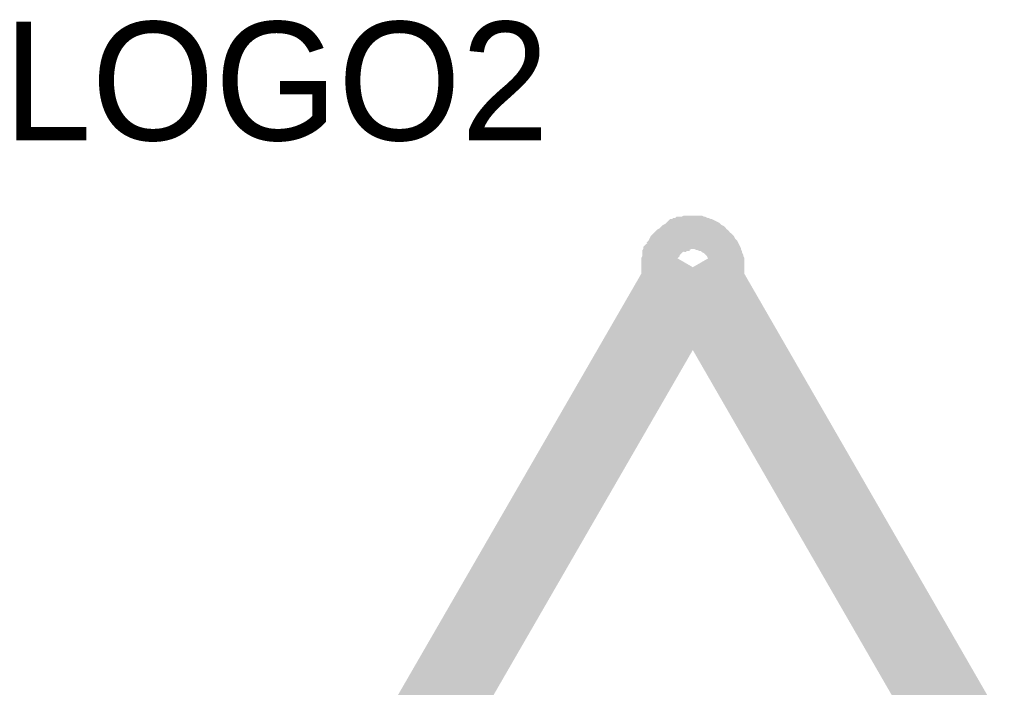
# Model space of a CAD drawing. Header units: inches. Extents: x 0 to 17, y 0 to 11.
# Tile 33 of 39: x 5.662 to 6.013, y 8.743 to 8.98. Entities that reach past the tile are written whole.
import ezdxf

# ---------------------------------------------------------------- set-up
doc = ezdxf.new("R2010")
doc.units = ezdxf.units.IN
doc.header["$MEASUREMENT"] = 0
doc.layers.add('Sheet', color=255, linetype='Continuous')

msp = doc.modelspace()

# ---------------------------------------------------------------- linework, layer by layer
at = {"layer": 'Sheet'}
for points in [[(5.88992, 8.89227, 0.0118, 0.0118, 0), (5.88992, 8.89302, 0.0118, 0.0118, 0), (5.88992, 8.8934, 0.0118, 0.0118, 0), (5.88992, 8.89415, 0.0118, 0.0118, 0), (5.8903, 8.89491, 0.0118, 0.0118, 0), (5.8903, 8.89529, 0.0118, 0.0118, 0), (5.8903, 8.89604, 0.0118, 0.0118, 0), (5.89067, 8.89642, 0.0118, 0.0118, 0), (5.89067, 8.89717, 0.0118, 0.0118, 0), (5.89105, 8.89755, 0.0118, 0.0118, 0), (5.89143, 8.8983, 0.0118, 0.0118, 0), (5.89181, 8.89868, 0.0118, 0.0118, 0), (5.89181, 8.89905, 0.0118, 0.0118, 0), (5.89218, 8.89981, 0.0118, 0.0118, 0), (5.89256, 8.90019, 0.0118, 0.0118, 0), (5.89294, 8.90056, 0.0118, 0.0118, 0), (5.89331, 8.90094, 0.0118, 0.0118, 0), (5.89407, 8.90132, 0.0118, 0.0118, 0), (5.89444, 8.90169, 0.0118, 0.0118, 0), (5.89482, 8.90207, 0.0118, 0.0118, 0), (5.8952, 8.90245, 0.0118, 0.0118, 0), (5.89595, 8.90282, 0.0118, 0.0118, 0), (5.89633, 8.9032, 0.0118, 0.0118, 0), (5.89671, 8.90358, 0.0118, 0.0118, 0), (5.89746, 8.90358, 0.0118, 0.0118, 0), (5.89784, 8.90395, 0.0118, 0.0118, 0), (5.89859, 8.90395, 0.0118, 0.0118, 0), (5.89897, 8.90433, 0.0118, 0.0118, 0), (5.89972, 8.90433, 0.0118, 0.0118, 0), (5.90047, 8.90471, 0.0118, 0.0118, 0), (5.90085, 8.90471, 0.0118, 0.0118, 0), (5.90161, 8.90471, 0.0118, 0.0118, 0), (5.90236, 8.90471, 0.0118, 0.0118, 0)], [(5.88992, 8.89227, 0.0118, 0.0118, 0), (5.88992, 8.89302, 0.0118, 0.0118, 0), (5.88992, 8.8934, 0.0118, 0.0118, 0), (5.88992, 8.89415, 0.0118, 0.0118, 0), (5.8903, 8.89491, 0.0118, 0.0118, 0), (5.8903, 8.89529, 0.0118, 0.0118, 0), (5.8903, 8.89604, 0.0118, 0.0118, 0), (5.89067, 8.89642, 0.0118, 0.0118, 0), (5.89067, 8.89717, 0.0118, 0.0118, 0), (5.89105, 8.89755, 0.0118, 0.0118, 0), (5.89143, 8.8983, 0.0118, 0.0118, 0), (5.89181, 8.89868, 0.0118, 0.0118, 0), (5.89181, 8.89905, 0.0118, 0.0118, 0), (5.89218, 8.89981, 0.0118, 0.0118, 0), (5.89256, 8.90019, 0.0118, 0.0118, 0), (5.89294, 8.90056, 0.0118, 0.0118, 0), (5.89331, 8.90094, 0.0118, 0.0118, 0), (5.89407, 8.90132, 0.0118, 0.0118, 0), (5.89444, 8.90169, 0.0118, 0.0118, 0), (5.89482, 8.90207, 0.0118, 0.0118, 0), (5.8952, 8.90245, 0.0118, 0.0118, 0), (5.89595, 8.90282, 0.0118, 0.0118, 0), (5.89633, 8.9032, 0.0118, 0.0118, 0), (5.89671, 8.90358, 0.0118, 0.0118, 0), (5.89746, 8.90358, 0.0118, 0.0118, 0), (5.89784, 8.90395, 0.0118, 0.0118, 0), (5.89859, 8.90395, 0.0118, 0.0118, 0), (5.89897, 8.90433, 0.0118, 0.0118, 0), (5.89972, 8.90433, 0.0118, 0.0118, 0), (5.90047, 8.90471, 0.0118, 0.0118, 0), (5.90085, 8.90471, 0.0118, 0.0118, 0), (5.90161, 8.90471, 0.0118, 0.0118, 0), (5.90236, 8.90471, 0.0118, 0.0118, 0)], [(5.90236, 8.90471, 0.0118, 0.0118, 0), (5.90236, 8.90471, 0.0118, 0.0118, 0)], [(5.90236, 8.90471, 0.0118, 0.0118, 0), (5.90311, 8.90471, 0.0118, 0.0118, 0), (5.90349, 8.90471, 0.0118, 0.0118, 0), (5.90424, 8.90471, 0.0118, 0.0118, 0), (5.905, 8.90433, 0.0118, 0.0118, 0), (5.90537, 8.90433, 0.0118, 0.0118, 0), (5.90613, 8.90395, 0.0118, 0.0118, 0), (5.9065, 8.90395, 0.0118, 0.0118, 0), (5.90726, 8.90358, 0.0118, 0.0118, 0), (5.90764, 8.90358, 0.0118, 0.0118, 0), (5.90839, 8.9032, 0.0118, 0.0118, 0), (5.90877, 8.90282, 0.0118, 0.0118, 0), (5.90914, 8.90245, 0.0118, 0.0118, 0), (5.9099, 8.90207, 0.0118, 0.0118, 0), (5.91027, 8.90169, 0.0118, 0.0118, 0), (5.91065, 8.90132, 0.0118, 0.0118, 0), (5.91103, 8.90094, 0.0118, 0.0118, 0), (5.9114, 8.90056, 0.0118, 0.0118, 0), (5.91178, 8.90019, 0.0118, 0.0118, 0), (5.91216, 8.89981, 0.0118, 0.0118, 0), (5.91254, 8.89905, 0.0118, 0.0118, 0), (5.91291, 8.89868, 0.0118, 0.0118, 0), (5.91329, 8.8983, 0.0118, 0.0118, 0), (5.91367, 8.89755, 0.0118, 0.0118, 0), (5.91367, 8.89717, 0.0118, 0.0118, 0), (5.91404, 8.89642, 0.0118, 0.0118, 0), (5.91404, 8.89604, 0.0118, 0.0118, 0), (5.91442, 8.89529, 0.0118, 0.0118, 0), (5.91442, 8.89491, 0.0118, 0.0118, 0), (5.9148, 8.89415, 0.0118, 0.0118, 0), (5.9148, 8.8934, 0.0118, 0.0118, 0), (5.9148, 8.89302, 0.0118, 0.0118, 0), (5.9148, 8.89227, 0.0118, 0.0118, 0)], [(5.90236, 8.90471, 0.0118, 0.0118, 0), (5.90236, 8.90471, 0.0118, 0.0118, 0)], [(5.90236, 8.90471, 0.0118, 0.0118, 0), (5.90311, 8.90471, 0.0118, 0.0118, 0), (5.90349, 8.90471, 0.0118, 0.0118, 0), (5.90424, 8.90471, 0.0118, 0.0118, 0), (5.905, 8.90433, 0.0118, 0.0118, 0), (5.90537, 8.90433, 0.0118, 0.0118, 0), (5.90613, 8.90395, 0.0118, 0.0118, 0), (5.9065, 8.90395, 0.0118, 0.0118, 0), (5.90726, 8.90358, 0.0118, 0.0118, 0), (5.90764, 8.90358, 0.0118, 0.0118, 0), (5.90839, 8.9032, 0.0118, 0.0118, 0), (5.90877, 8.90282, 0.0118, 0.0118, 0), (5.90914, 8.90245, 0.0118, 0.0118, 0), (5.9099, 8.90207, 0.0118, 0.0118, 0), (5.91027, 8.90169, 0.0118, 0.0118, 0), (5.91065, 8.90132, 0.0118, 0.0118, 0), (5.91103, 8.90094, 0.0118, 0.0118, 0), (5.9114, 8.90056, 0.0118, 0.0118, 0), (5.91178, 8.90019, 0.0118, 0.0118, 0), (5.91216, 8.89981, 0.0118, 0.0118, 0), (5.91254, 8.89905, 0.0118, 0.0118, 0), (5.91291, 8.89868, 0.0118, 0.0118, 0), (5.91329, 8.8983, 0.0118, 0.0118, 0), (5.91367, 8.89755, 0.0118, 0.0118, 0), (5.91367, 8.89717, 0.0118, 0.0118, 0), (5.91404, 8.89642, 0.0118, 0.0118, 0), (5.91404, 8.89604, 0.0118, 0.0118, 0), (5.91442, 8.89529, 0.0118, 0.0118, 0), (5.91442, 8.89491, 0.0118, 0.0118, 0), (5.9148, 8.89415, 0.0118, 0.0118, 0), (5.9148, 8.8934, 0.0118, 0.0118, 0), (5.9148, 8.89302, 0.0118, 0.0118, 0), (5.9148, 8.89227, 0.0118, 0.0118, 0)], [(5.68526, 8.51648, 0.0295, 0.0295, 0), (5.90236, 8.89227, 0.0295, 0.0295, 0)], [(5.90236, 8.89227, 0.0295, 0.0295, 0), (6.11908, 8.51648, 0.0295, 0.0295, 0)], [(5.88992, 8.89227, 0.0039, 0.0039, 0), (5.88992, 8.89302, 0.0039, 0.0039, 0), (5.88992, 8.8934, 0.0039, 0.0039, 0), (5.88992, 8.89415, 0.0039, 0.0039, 0), (5.8903, 8.89491, 0.0039, 0.0039, 0), (5.8903, 8.89529, 0.0039, 0.0039, 0), (5.8903, 8.89604, 0.0039, 0.0039, 0), (5.89067, 8.89642, 0.0039, 0.0039, 0), (5.89067, 8.89717, 0.0039, 0.0039, 0), (5.89105, 8.89755, 0.0039, 0.0039, 0), (5.89143, 8.8983, 0.0039, 0.0039, 0), (5.89181, 8.89868, 0.0039, 0.0039, 0), (5.89181, 8.89905, 0.0039, 0.0039, 0), (5.89218, 8.89981, 0.0039, 0.0039, 0), (5.89256, 8.90019, 0.0039, 0.0039, 0), (5.89294, 8.90056, 0.0039, 0.0039, 0), (5.89331, 8.90094, 0.0039, 0.0039, 0), (5.89407, 8.90132, 0.0039, 0.0039, 0), (5.89444, 8.90169, 0.0039, 0.0039, 0), (5.89482, 8.90207, 0.0039, 0.0039, 0), (5.8952, 8.90245, 0.0039, 0.0039, 0), (5.89595, 8.90282, 0.0039, 0.0039, 0), (5.89633, 8.9032, 0.0039, 0.0039, 0), (5.89671, 8.90358, 0.0039, 0.0039, 0), (5.89746, 8.90358, 0.0039, 0.0039, 0), (5.89784, 8.90395, 0.0039, 0.0039, 0), (5.89859, 8.90395, 0.0039, 0.0039, 0), (5.89897, 8.90433, 0.0039, 0.0039, 0), (5.89972, 8.90433, 0.0039, 0.0039, 0), (5.90047, 8.90471, 0.0039, 0.0039, 0), (5.90085, 8.90471, 0.0039, 0.0039, 0), (5.90161, 8.90471, 0.0039, 0.0039, 0), (5.90236, 8.90471, 0.0039, 0.0039, 0)], [(5.88992, 8.89227, 0.0039, 0.0039, 0), (5.88992, 8.89302, 0.0039, 0.0039, 0), (5.88992, 8.8934, 0.0039, 0.0039, 0), (5.88992, 8.89415, 0.0039, 0.0039, 0), (5.8903, 8.89491, 0.0039, 0.0039, 0), (5.8903, 8.89529, 0.0039, 0.0039, 0), (5.8903, 8.89604, 0.0039, 0.0039, 0), (5.89067, 8.89642, 0.0039, 0.0039, 0), (5.89067, 8.89717, 0.0039, 0.0039, 0), (5.89105, 8.89755, 0.0039, 0.0039, 0), (5.89143, 8.8983, 0.0039, 0.0039, 0), (5.89181, 8.89868, 0.0039, 0.0039, 0), (5.89181, 8.89905, 0.0039, 0.0039, 0), (5.89218, 8.89981, 0.0039, 0.0039, 0), (5.89256, 8.90019, 0.0039, 0.0039, 0), (5.89294, 8.90056, 0.0039, 0.0039, 0), (5.89331, 8.90094, 0.0039, 0.0039, 0), (5.89407, 8.90132, 0.0039, 0.0039, 0), (5.89444, 8.90169, 0.0039, 0.0039, 0), (5.89482, 8.90207, 0.0039, 0.0039, 0), (5.8952, 8.90245, 0.0039, 0.0039, 0), (5.89595, 8.90282, 0.0039, 0.0039, 0), (5.89633, 8.9032, 0.0039, 0.0039, 0), (5.89671, 8.90358, 0.0039, 0.0039, 0), (5.89746, 8.90358, 0.0039, 0.0039, 0), (5.89784, 8.90395, 0.0039, 0.0039, 0), (5.89859, 8.90395, 0.0039, 0.0039, 0), (5.89897, 8.90433, 0.0039, 0.0039, 0), (5.89972, 8.90433, 0.0039, 0.0039, 0), (5.90047, 8.90471, 0.0039, 0.0039, 0), (5.90085, 8.90471, 0.0039, 0.0039, 0), (5.90161, 8.90471, 0.0039, 0.0039, 0), (5.90236, 8.90471, 0.0039, 0.0039, 0)], [(5.90236, 8.90471, 0.0039, 0.0039, 0), (5.90236, 8.90471, 0.0039, 0.0039, 0)], [(5.90236, 8.90471, 0.0039, 0.0039, 0), (5.90311, 8.90471, 0.0039, 0.0039, 0), (5.90349, 8.90471, 0.0039, 0.0039, 0), (5.90424, 8.90471, 0.0039, 0.0039, 0), (5.905, 8.90433, 0.0039, 0.0039, 0), (5.90537, 8.90433, 0.0039, 0.0039, 0), (5.90613, 8.90395, 0.0039, 0.0039, 0), (5.9065, 8.90395, 0.0039, 0.0039, 0), (5.90726, 8.90358, 0.0039, 0.0039, 0), (5.90764, 8.90358, 0.0039, 0.0039, 0), (5.90839, 8.9032, 0.0039, 0.0039, 0), (5.90877, 8.90282, 0.0039, 0.0039, 0), (5.90914, 8.90245, 0.0039, 0.0039, 0), (5.9099, 8.90207, 0.0039, 0.0039, 0), (5.91027, 8.90169, 0.0039, 0.0039, 0), (5.91065, 8.90132, 0.0039, 0.0039, 0), (5.91103, 8.90094, 0.0039, 0.0039, 0), (5.9114, 8.90056, 0.0039, 0.0039, 0), (5.91178, 8.90019, 0.0039, 0.0039, 0), (5.91216, 8.89981, 0.0039, 0.0039, 0), (5.91254, 8.89905, 0.0039, 0.0039, 0), (5.91291, 8.89868, 0.0039, 0.0039, 0), (5.91329, 8.8983, 0.0039, 0.0039, 0), (5.91367, 8.89755, 0.0039, 0.0039, 0), (5.91367, 8.89717, 0.0039, 0.0039, 0), (5.91404, 8.89642, 0.0039, 0.0039, 0), (5.91404, 8.89604, 0.0039, 0.0039, 0), (5.91442, 8.89529, 0.0039, 0.0039, 0), (5.91442, 8.89491, 0.0039, 0.0039, 0), (5.9148, 8.89415, 0.0039, 0.0039, 0), (5.9148, 8.8934, 0.0039, 0.0039, 0), (5.9148, 8.89302, 0.0039, 0.0039, 0), (5.9148, 8.89227, 0.0039, 0.0039, 0)], [(5.90236, 8.90471, 0.0039, 0.0039, 0), (5.90236, 8.90471, 0.0039, 0.0039, 0)], [(5.90236, 8.90471, 0.0039, 0.0039, 0), (5.90311, 8.90471, 0.0039, 0.0039, 0), (5.90349, 8.90471, 0.0039, 0.0039, 0), (5.90424, 8.90471, 0.0039, 0.0039, 0), (5.905, 8.90433, 0.0039, 0.0039, 0), (5.90537, 8.90433, 0.0039, 0.0039, 0), (5.90613, 8.90395, 0.0039, 0.0039, 0), (5.9065, 8.90395, 0.0039, 0.0039, 0), (5.90726, 8.90358, 0.0039, 0.0039, 0), (5.90764, 8.90358, 0.0039, 0.0039, 0), (5.90839, 8.9032, 0.0039, 0.0039, 0), (5.90877, 8.90282, 0.0039, 0.0039, 0), (5.90914, 8.90245, 0.0039, 0.0039, 0), (5.9099, 8.90207, 0.0039, 0.0039, 0), (5.91027, 8.90169, 0.0039, 0.0039, 0), (5.91065, 8.90132, 0.0039, 0.0039, 0), (5.91103, 8.90094, 0.0039, 0.0039, 0), (5.9114, 8.90056, 0.0039, 0.0039, 0), (5.91178, 8.90019, 0.0039, 0.0039, 0), (5.91216, 8.89981, 0.0039, 0.0039, 0), (5.91254, 8.89905, 0.0039, 0.0039, 0), (5.91291, 8.89868, 0.0039, 0.0039, 0), (5.91329, 8.8983, 0.0039, 0.0039, 0), (5.91367, 8.89755, 0.0039, 0.0039, 0), (5.91367, 8.89717, 0.0039, 0.0039, 0), (5.91404, 8.89642, 0.0039, 0.0039, 0), (5.91404, 8.89604, 0.0039, 0.0039, 0), (5.91442, 8.89529, 0.0039, 0.0039, 0), (5.91442, 8.89491, 0.0039, 0.0039, 0), (5.9148, 8.89415, 0.0039, 0.0039, 0), (5.9148, 8.8934, 0.0039, 0.0039, 0), (5.9148, 8.89302, 0.0039, 0.0039, 0), (5.9148, 8.89227, 0.0039, 0.0039, 0)], [(5.90236, 8.87983, 0.0118, 0.0118, 0), (5.90161, 8.87983, 0.0118, 0.0118, 0), (5.90085, 8.87983, 0.0118, 0.0118, 0), (5.90047, 8.87983, 0.0118, 0.0118, 0), (5.89972, 8.88021, 0.0118, 0.0118, 0), (5.89897, 8.88021, 0.0118, 0.0118, 0), (5.89859, 8.88021, 0.0118, 0.0118, 0), (5.89784, 8.88059, 0.0118, 0.0118, 0), (5.89746, 8.88059, 0.0118, 0.0118, 0), (5.89671, 8.88096, 0.0118, 0.0118, 0), (5.89633, 8.88134, 0.0118, 0.0118, 0), (5.89595, 8.88172, 0.0118, 0.0118, 0), (5.8952, 8.88172, 0.0118, 0.0118, 0), (5.89482, 8.88209, 0.0118, 0.0118, 0), (5.89444, 8.88247, 0.0118, 0.0118, 0), (5.89407, 8.88285, 0.0118, 0.0118, 0), (5.89331, 8.88322, 0.0118, 0.0118, 0), (5.89294, 8.88398, 0.0118, 0.0118, 0), (5.89256, 8.88435, 0.0118, 0.0118, 0), (5.89218, 8.88473, 0.0118, 0.0118, 0), (5.89181, 8.88511, 0.0118, 0.0118, 0), (5.89181, 8.88586, 0.0118, 0.0118, 0), (5.89143, 8.88624, 0.0118, 0.0118, 0), (5.89105, 8.88662, 0.0118, 0.0118, 0), (5.89067, 8.88737, 0.0118, 0.0118, 0), (5.89067, 8.88775, 0.0118, 0.0118, 0), (5.8903, 8.8885, 0.0118, 0.0118, 0), (5.8903, 8.88888, 0.0118, 0.0118, 0), (5.8903, 8.88963, 0.0118, 0.0118, 0), (5.88992, 8.89039, 0.0118, 0.0118, 0), (5.88992, 8.89076, 0.0118, 0.0118, 0), (5.88992, 8.89152, 0.0118, 0.0118, 0), (5.88992, 8.89227, 0.0118, 0.0118, 0)], [(5.88992, 8.89227, 0.0118, 0.0118, 0), (5.88992, 8.89227, 0.0118, 0.0118, 0)], [(5.90236, 8.87983, 0.0118, 0.0118, 0), (5.90161, 8.87983, 0.0118, 0.0118, 0), (5.90085, 8.87983, 0.0118, 0.0118, 0), (5.90047, 8.87983, 0.0118, 0.0118, 0), (5.89972, 8.88021, 0.0118, 0.0118, 0), (5.89897, 8.88021, 0.0118, 0.0118, 0), (5.89859, 8.88021, 0.0118, 0.0118, 0), (5.89784, 8.88059, 0.0118, 0.0118, 0), (5.89746, 8.88059, 0.0118, 0.0118, 0), (5.89671, 8.88096, 0.0118, 0.0118, 0), (5.89633, 8.88134, 0.0118, 0.0118, 0), (5.89595, 8.88172, 0.0118, 0.0118, 0), (5.8952, 8.88172, 0.0118, 0.0118, 0), (5.89482, 8.88209, 0.0118, 0.0118, 0), (5.89444, 8.88247, 0.0118, 0.0118, 0), (5.89407, 8.88285, 0.0118, 0.0118, 0), (5.89331, 8.88322, 0.0118, 0.0118, 0), (5.89294, 8.88398, 0.0118, 0.0118, 0), (5.89256, 8.88435, 0.0118, 0.0118, 0), (5.89218, 8.88473, 0.0118, 0.0118, 0), (5.89181, 8.88511, 0.0118, 0.0118, 0), (5.89181, 8.88586, 0.0118, 0.0118, 0), (5.89143, 8.88624, 0.0118, 0.0118, 0), (5.89105, 8.88662, 0.0118, 0.0118, 0), (5.89067, 8.88737, 0.0118, 0.0118, 0), (5.89067, 8.88775, 0.0118, 0.0118, 0), (5.8903, 8.8885, 0.0118, 0.0118, 0), (5.8903, 8.88888, 0.0118, 0.0118, 0), (5.8903, 8.88963, 0.0118, 0.0118, 0), (5.88992, 8.89039, 0.0118, 0.0118, 0), (5.88992, 8.89076, 0.0118, 0.0118, 0), (5.88992, 8.89152, 0.0118, 0.0118, 0), (5.88992, 8.89227, 0.0118, 0.0118, 0)], [(5.88992, 8.89227, 0.0118, 0.0118, 0), (5.88992, 8.89227, 0.0118, 0.0118, 0)], [(5.9148, 8.89227, 0.0118, 0.0118, 0), (5.9148, 8.89152, 0.0118, 0.0118, 0), (5.9148, 8.89076, 0.0118, 0.0118, 0), (5.9148, 8.89039, 0.0118, 0.0118, 0), (5.91442, 8.88963, 0.0118, 0.0118, 0), (5.91442, 8.88888, 0.0118, 0.0118, 0), (5.91404, 8.8885, 0.0118, 0.0118, 0), (5.91404, 8.88775, 0.0118, 0.0118, 0), (5.91367, 8.88737, 0.0118, 0.0118, 0), (5.91367, 8.88662, 0.0118, 0.0118, 0), (5.91329, 8.88624, 0.0118, 0.0118, 0), (5.91291, 8.88586, 0.0118, 0.0118, 0), (5.91254, 8.88511, 0.0118, 0.0118, 0), (5.91216, 8.88473, 0.0118, 0.0118, 0), (5.91178, 8.88435, 0.0118, 0.0118, 0), (5.9114, 8.88398, 0.0118, 0.0118, 0), (5.91103, 8.88322, 0.0118, 0.0118, 0), (5.91065, 8.88285, 0.0118, 0.0118, 0), (5.91027, 8.88247, 0.0118, 0.0118, 0), (5.9099, 8.88209, 0.0118, 0.0118, 0), (5.90914, 8.88172, 0.0118, 0.0118, 0), (5.90877, 8.88172, 0.0118, 0.0118, 0), (5.90839, 8.88134, 0.0118, 0.0118, 0), (5.90764, 8.88096, 0.0118, 0.0118, 0), (5.90726, 8.88059, 0.0118, 0.0118, 0), (5.9065, 8.88059, 0.0118, 0.0118, 0), (5.90613, 8.88021, 0.0118, 0.0118, 0), (5.90537, 8.88021, 0.0118, 0.0118, 0), (5.905, 8.88021, 0.0118, 0.0118, 0), (5.90424, 8.87983, 0.0118, 0.0118, 0), (5.90349, 8.87983, 0.0118, 0.0118, 0), (5.90311, 8.87983, 0.0118, 0.0118, 0), (5.90236, 8.87983, 0.0118, 0.0118, 0)], [(5.9148, 8.89227, 0.0118, 0.0118, 0), (5.9148, 8.89152, 0.0118, 0.0118, 0), (5.9148, 8.89076, 0.0118, 0.0118, 0), (5.9148, 8.89039, 0.0118, 0.0118, 0), (5.91442, 8.88963, 0.0118, 0.0118, 0), (5.91442, 8.88888, 0.0118, 0.0118, 0), (5.91404, 8.8885, 0.0118, 0.0118, 0), (5.91404, 8.88775, 0.0118, 0.0118, 0), (5.91367, 8.88737, 0.0118, 0.0118, 0), (5.91367, 8.88662, 0.0118, 0.0118, 0), (5.91329, 8.88624, 0.0118, 0.0118, 0), (5.91291, 8.88586, 0.0118, 0.0118, 0), (5.91254, 8.88511, 0.0118, 0.0118, 0), (5.91216, 8.88473, 0.0118, 0.0118, 0), (5.91178, 8.88435, 0.0118, 0.0118, 0), (5.9114, 8.88398, 0.0118, 0.0118, 0), (5.91103, 8.88322, 0.0118, 0.0118, 0), (5.91065, 8.88285, 0.0118, 0.0118, 0), (5.91027, 8.88247, 0.0118, 0.0118, 0), (5.9099, 8.88209, 0.0118, 0.0118, 0), (5.90914, 8.88172, 0.0118, 0.0118, 0), (5.90877, 8.88172, 0.0118, 0.0118, 0), (5.90839, 8.88134, 0.0118, 0.0118, 0), (5.90764, 8.88096, 0.0118, 0.0118, 0), (5.90726, 8.88059, 0.0118, 0.0118, 0), (5.9065, 8.88059, 0.0118, 0.0118, 0), (5.90613, 8.88021, 0.0118, 0.0118, 0), (5.90537, 8.88021, 0.0118, 0.0118, 0), (5.905, 8.88021, 0.0118, 0.0118, 0), (5.90424, 8.87983, 0.0118, 0.0118, 0), (5.90349, 8.87983, 0.0118, 0.0118, 0), (5.90311, 8.87983, 0.0118, 0.0118, 0), (5.90236, 8.87983, 0.0118, 0.0118, 0)], [(5.9148, 8.89227, 0.0118, 0.0118, 0), (5.9148, 8.89227, 0.0118, 0.0118, 0), (5.9148, 8.89227, 0.0118, 0.0118, 0), (5.9148, 8.89227, 0.0118, 0.0118, 0), (5.9148, 8.89227, 0.0118, 0.0118, 0), (5.9148, 8.89227, 0.0118, 0.0118, 0), (5.9148, 8.89227, 0.0118, 0.0118, 0), (5.9148, 8.89227, 0.0118, 0.0118, 0), (5.9148, 8.89227, 0.0118, 0.0118, 0), (5.9148, 8.89227, 0.0118, 0.0118, 0), (5.9148, 8.89227, 0.0118, 0.0118, 0), (5.9148, 8.89227, 0.0118, 0.0118, 0), (5.9148, 8.89227, 0.0118, 0.0118, 0), (5.9148, 8.89227, 0.0118, 0.0118, 0), (5.9148, 8.89227, 0.0118, 0.0118, 0), (5.9148, 8.89227, 0.0118, 0.0118, 0), (5.9148, 8.89227, 0.0118, 0.0118, 0), (5.9148, 8.89227, 0.0118, 0.0118, 0), (5.9148, 8.89227, 0.0118, 0.0118, 0), (5.9148, 8.89227, 0.0118, 0.0118, 0), (5.9148, 8.89227, 0.0118, 0.0118, 0), (5.9148, 8.89227, 0.0118, 0.0118, 0), (5.9148, 8.89227, 0.0118, 0.0118, 0), (5.9148, 8.89227, 0.0118, 0.0118, 0), (5.9148, 8.89227, 0.0118, 0.0118, 0), (5.9148, 8.89227, 0.0118, 0.0118, 0), (5.9148, 8.89227, 0.0118, 0.0118, 0), (5.9148, 8.89227, 0.0118, 0.0118, 0), (5.9148, 8.89227, 0.0118, 0.0118, 0), (5.9148, 8.89227, 0.0118, 0.0118, 0), (5.9148, 8.89227, 0.0118, 0.0118, 0), (5.9148, 8.89227, 0.0118, 0.0118, 0), (5.9148, 8.89227, 0.0118, 0.0118, 0)], [(5.9148, 8.89227, 0.0118, 0.0118, 0), (5.9148, 8.89227, 0.0118, 0.0118, 0)], [(5.9148, 8.89227, 0.0118, 0.0118, 0), (5.9148, 8.89227, 0.0118, 0.0118, 0), (5.9148, 8.89227, 0.0118, 0.0118, 0), (5.9148, 8.89227, 0.0118, 0.0118, 0), (5.9148, 8.89227, 0.0118, 0.0118, 0), (5.9148, 8.89227, 0.0118, 0.0118, 0), (5.9148, 8.89227, 0.0118, 0.0118, 0), (5.9148, 8.89227, 0.0118, 0.0118, 0), (5.9148, 8.89227, 0.0118, 0.0118, 0), (5.9148, 8.89227, 0.0118, 0.0118, 0), (5.9148, 8.89227, 0.0118, 0.0118, 0), (5.9148, 8.89227, 0.0118, 0.0118, 0), (5.9148, 8.89227, 0.0118, 0.0118, 0), (5.9148, 8.89227, 0.0118, 0.0118, 0), (5.9148, 8.89227, 0.0118, 0.0118, 0), (5.9148, 8.89227, 0.0118, 0.0118, 0), (5.9148, 8.89227, 0.0118, 0.0118, 0), (5.9148, 8.89227, 0.0118, 0.0118, 0), (5.9148, 8.89227, 0.0118, 0.0118, 0), (5.9148, 8.89227, 0.0118, 0.0118, 0), (5.9148, 8.89227, 0.0118, 0.0118, 0), (5.9148, 8.89227, 0.0118, 0.0118, 0), (5.9148, 8.89227, 0.0118, 0.0118, 0), (5.9148, 8.89227, 0.0118, 0.0118, 0), (5.9148, 8.89227, 0.0118, 0.0118, 0), (5.9148, 8.89227, 0.0118, 0.0118, 0), (5.9148, 8.89227, 0.0118, 0.0118, 0), (5.9148, 8.89227, 0.0118, 0.0118, 0), (5.9148, 8.89227, 0.0118, 0.0118, 0), (5.9148, 8.89227, 0.0118, 0.0118, 0), (5.9148, 8.89227, 0.0118, 0.0118, 0), (5.9148, 8.89227, 0.0118, 0.0118, 0), (5.9148, 8.89227, 0.0118, 0.0118, 0)], [(5.9148, 8.89227, 0.0118, 0.0118, 0), (5.9148, 8.89227, 0.0118, 0.0118, 0)], [(5.90236, 8.87983, 0.0039, 0.0039, 0), (5.90161, 8.87983, 0.0039, 0.0039, 0), (5.90085, 8.87983, 0.0039, 0.0039, 0), (5.90047, 8.87983, 0.0039, 0.0039, 0), (5.89972, 8.88021, 0.0039, 0.0039, 0), (5.89897, 8.88021, 0.0039, 0.0039, 0), (5.89859, 8.88021, 0.0039, 0.0039, 0), (5.89784, 8.88059, 0.0039, 0.0039, 0), (5.89746, 8.88059, 0.0039, 0.0039, 0), (5.89671, 8.88096, 0.0039, 0.0039, 0), (5.89633, 8.88134, 0.0039, 0.0039, 0), (5.89595, 8.88172, 0.0039, 0.0039, 0), (5.8952, 8.88172, 0.0039, 0.0039, 0), (5.89482, 8.88209, 0.0039, 0.0039, 0), (5.89444, 8.88247, 0.0039, 0.0039, 0), (5.89407, 8.88285, 0.0039, 0.0039, 0), (5.89331, 8.88322, 0.0039, 0.0039, 0), (5.89294, 8.88398, 0.0039, 0.0039, 0), (5.89256, 8.88435, 0.0039, 0.0039, 0), (5.89218, 8.88473, 0.0039, 0.0039, 0), (5.89181, 8.88511, 0.0039, 0.0039, 0), (5.89181, 8.88586, 0.0039, 0.0039, 0), (5.89143, 8.88624, 0.0039, 0.0039, 0), (5.89105, 8.88662, 0.0039, 0.0039, 0), (5.89067, 8.88737, 0.0039, 0.0039, 0), (5.89067, 8.88775, 0.0039, 0.0039, 0), (5.8903, 8.8885, 0.0039, 0.0039, 0), (5.8903, 8.88888, 0.0039, 0.0039, 0), (5.8903, 8.88963, 0.0039, 0.0039, 0), (5.88992, 8.89039, 0.0039, 0.0039, 0), (5.88992, 8.89076, 0.0039, 0.0039, 0), (5.88992, 8.89152, 0.0039, 0.0039, 0), (5.88992, 8.89227, 0.0039, 0.0039, 0)], [(5.88992, 8.89227, 0.0039, 0.0039, 0), (5.88992, 8.89227, 0.0039, 0.0039, 0)], [(5.90236, 8.87983, 0.0039, 0.0039, 0), (5.90161, 8.87983, 0.0039, 0.0039, 0), (5.90085, 8.87983, 0.0039, 0.0039, 0), (5.90047, 8.87983, 0.0039, 0.0039, 0), (5.89972, 8.88021, 0.0039, 0.0039, 0), (5.89897, 8.88021, 0.0039, 0.0039, 0), (5.89859, 8.88021, 0.0039, 0.0039, 0), (5.89784, 8.88059, 0.0039, 0.0039, 0), (5.89746, 8.88059, 0.0039, 0.0039, 0), (5.89671, 8.88096, 0.0039, 0.0039, 0), (5.89633, 8.88134, 0.0039, 0.0039, 0), (5.89595, 8.88172, 0.0039, 0.0039, 0), (5.8952, 8.88172, 0.0039, 0.0039, 0), (5.89482, 8.88209, 0.0039, 0.0039, 0), (5.89444, 8.88247, 0.0039, 0.0039, 0), (5.89407, 8.88285, 0.0039, 0.0039, 0), (5.89331, 8.88322, 0.0039, 0.0039, 0), (5.89294, 8.88398, 0.0039, 0.0039, 0), (5.89256, 8.88435, 0.0039, 0.0039, 0), (5.89218, 8.88473, 0.0039, 0.0039, 0), (5.89181, 8.88511, 0.0039, 0.0039, 0), (5.89181, 8.88586, 0.0039, 0.0039, 0), (5.89143, 8.88624, 0.0039, 0.0039, 0), (5.89105, 8.88662, 0.0039, 0.0039, 0), (5.89067, 8.88737, 0.0039, 0.0039, 0), (5.89067, 8.88775, 0.0039, 0.0039, 0), (5.8903, 8.8885, 0.0039, 0.0039, 0), (5.8903, 8.88888, 0.0039, 0.0039, 0), (5.8903, 8.88963, 0.0039, 0.0039, 0), (5.88992, 8.89039, 0.0039, 0.0039, 0), (5.88992, 8.89076, 0.0039, 0.0039, 0), (5.88992, 8.89152, 0.0039, 0.0039, 0), (5.88992, 8.89227, 0.0039, 0.0039, 0)], [(5.88992, 8.89227, 0.0039, 0.0039, 0), (5.88992, 8.89227, 0.0039, 0.0039, 0)], [(5.9148, 8.89227, 0.0039, 0.0039, 0), (5.9148, 8.89152, 0.0039, 0.0039, 0), (5.9148, 8.89076, 0.0039, 0.0039, 0), (5.9148, 8.89039, 0.0039, 0.0039, 0), (5.91442, 8.88963, 0.0039, 0.0039, 0), (5.91442, 8.88888, 0.0039, 0.0039, 0), (5.91404, 8.8885, 0.0039, 0.0039, 0), (5.91404, 8.88775, 0.0039, 0.0039, 0), (5.91367, 8.88737, 0.0039, 0.0039, 0), (5.91367, 8.88662, 0.0039, 0.0039, 0), (5.91329, 8.88624, 0.0039, 0.0039, 0), (5.91291, 8.88586, 0.0039, 0.0039, 0), (5.91254, 8.88511, 0.0039, 0.0039, 0), (5.91216, 8.88473, 0.0039, 0.0039, 0), (5.91178, 8.88435, 0.0039, 0.0039, 0), (5.9114, 8.88398, 0.0039, 0.0039, 0), (5.91103, 8.88322, 0.0039, 0.0039, 0), (5.91065, 8.88285, 0.0039, 0.0039, 0), (5.91027, 8.88247, 0.0039, 0.0039, 0), (5.9099, 8.88209, 0.0039, 0.0039, 0), (5.90914, 8.88172, 0.0039, 0.0039, 0), (5.90877, 8.88172, 0.0039, 0.0039, 0), (5.90839, 8.88134, 0.0039, 0.0039, 0), (5.90764, 8.88096, 0.0039, 0.0039, 0), (5.90726, 8.88059, 0.0039, 0.0039, 0), (5.9065, 8.88059, 0.0039, 0.0039, 0), (5.90613, 8.88021, 0.0039, 0.0039, 0), (5.90537, 8.88021, 0.0039, 0.0039, 0), (5.905, 8.88021, 0.0039, 0.0039, 0), (5.90424, 8.87983, 0.0039, 0.0039, 0), (5.90349, 8.87983, 0.0039, 0.0039, 0), (5.90311, 8.87983, 0.0039, 0.0039, 0), (5.90236, 8.87983, 0.0039, 0.0039, 0)], [(5.9148, 8.89227, 0.0039, 0.0039, 0), (5.9148, 8.89152, 0.0039, 0.0039, 0), (5.9148, 8.89076, 0.0039, 0.0039, 0), (5.9148, 8.89039, 0.0039, 0.0039, 0), (5.91442, 8.88963, 0.0039, 0.0039, 0), (5.91442, 8.88888, 0.0039, 0.0039, 0), (5.91404, 8.8885, 0.0039, 0.0039, 0), (5.91404, 8.88775, 0.0039, 0.0039, 0), (5.91367, 8.88737, 0.0039, 0.0039, 0), (5.91367, 8.88662, 0.0039, 0.0039, 0), (5.91329, 8.88624, 0.0039, 0.0039, 0), (5.91291, 8.88586, 0.0039, 0.0039, 0), (5.91254, 8.88511, 0.0039, 0.0039, 0), (5.91216, 8.88473, 0.0039, 0.0039, 0), (5.91178, 8.88435, 0.0039, 0.0039, 0), (5.9114, 8.88398, 0.0039, 0.0039, 0), (5.91103, 8.88322, 0.0039, 0.0039, 0), (5.91065, 8.88285, 0.0039, 0.0039, 0), (5.91027, 8.88247, 0.0039, 0.0039, 0), (5.9099, 8.88209, 0.0039, 0.0039, 0), (5.90914, 8.88172, 0.0039, 0.0039, 0), (5.90877, 8.88172, 0.0039, 0.0039, 0), (5.90839, 8.88134, 0.0039, 0.0039, 0), (5.90764, 8.88096, 0.0039, 0.0039, 0), (5.90726, 8.88059, 0.0039, 0.0039, 0), (5.9065, 8.88059, 0.0039, 0.0039, 0), (5.90613, 8.88021, 0.0039, 0.0039, 0), (5.90537, 8.88021, 0.0039, 0.0039, 0), (5.905, 8.88021, 0.0039, 0.0039, 0), (5.90424, 8.87983, 0.0039, 0.0039, 0), (5.90349, 8.87983, 0.0039, 0.0039, 0), (5.90311, 8.87983, 0.0039, 0.0039, 0), (5.90236, 8.87983, 0.0039, 0.0039, 0)], [(5.9148, 8.89227, 0.0039, 0.0039, 0), (5.9148, 8.89227, 0.0039, 0.0039, 0), (5.9148, 8.89227, 0.0039, 0.0039, 0), (5.9148, 8.89227, 0.0039, 0.0039, 0), (5.9148, 8.89227, 0.0039, 0.0039, 0), (5.9148, 8.89227, 0.0039, 0.0039, 0), (5.9148, 8.89227, 0.0039, 0.0039, 0), (5.9148, 8.89227, 0.0039, 0.0039, 0), (5.9148, 8.89227, 0.0039, 0.0039, 0), (5.9148, 8.89227, 0.0039, 0.0039, 0), (5.9148, 8.89227, 0.0039, 0.0039, 0), (5.9148, 8.89227, 0.0039, 0.0039, 0), (5.9148, 8.89227, 0.0039, 0.0039, 0), (5.9148, 8.89227, 0.0039, 0.0039, 0), (5.9148, 8.89227, 0.0039, 0.0039, 0), (5.9148, 8.89227, 0.0039, 0.0039, 0), (5.9148, 8.89227, 0.0039, 0.0039, 0), (5.9148, 8.89227, 0.0039, 0.0039, 0), (5.9148, 8.89227, 0.0039, 0.0039, 0), (5.9148, 8.89227, 0.0039, 0.0039, 0), (5.9148, 8.89227, 0.0039, 0.0039, 0), (5.9148, 8.89227, 0.0039, 0.0039, 0), (5.9148, 8.89227, 0.0039, 0.0039, 0), (5.9148, 8.89227, 0.0039, 0.0039, 0), (5.9148, 8.89227, 0.0039, 0.0039, 0), (5.9148, 8.89227, 0.0039, 0.0039, 0), (5.9148, 8.89227, 0.0039, 0.0039, 0), (5.9148, 8.89227, 0.0039, 0.0039, 0), (5.9148, 8.89227, 0.0039, 0.0039, 0), (5.9148, 8.89227, 0.0039, 0.0039, 0), (5.9148, 8.89227, 0.0039, 0.0039, 0), (5.9148, 8.89227, 0.0039, 0.0039, 0), (5.9148, 8.89227, 0.0039, 0.0039, 0)], [(5.9148, 8.89227, 0.0039, 0.0039, 0), (5.9148, 8.89227, 0.0039, 0.0039, 0)], [(5.9148, 8.89227, 0.0039, 0.0039, 0), (5.9148, 8.89227, 0.0039, 0.0039, 0), (5.9148, 8.89227, 0.0039, 0.0039, 0), (5.9148, 8.89227, 0.0039, 0.0039, 0), (5.9148, 8.89227, 0.0039, 0.0039, 0), (5.9148, 8.89227, 0.0039, 0.0039, 0), (5.9148, 8.89227, 0.0039, 0.0039, 0), (5.9148, 8.89227, 0.0039, 0.0039, 0), (5.9148, 8.89227, 0.0039, 0.0039, 0), (5.9148, 8.89227, 0.0039, 0.0039, 0), (5.9148, 8.89227, 0.0039, 0.0039, 0), (5.9148, 8.89227, 0.0039, 0.0039, 0), (5.9148, 8.89227, 0.0039, 0.0039, 0), (5.9148, 8.89227, 0.0039, 0.0039, 0), (5.9148, 8.89227, 0.0039, 0.0039, 0), (5.9148, 8.89227, 0.0039, 0.0039, 0), (5.9148, 8.89227, 0.0039, 0.0039, 0), (5.9148, 8.89227, 0.0039, 0.0039, 0), (5.9148, 8.89227, 0.0039, 0.0039, 0), (5.9148, 8.89227, 0.0039, 0.0039, 0), (5.9148, 8.89227, 0.0039, 0.0039, 0), (5.9148, 8.89227, 0.0039, 0.0039, 0), (5.9148, 8.89227, 0.0039, 0.0039, 0), (5.9148, 8.89227, 0.0039, 0.0039, 0), (5.9148, 8.89227, 0.0039, 0.0039, 0), (5.9148, 8.89227, 0.0039, 0.0039, 0), (5.9148, 8.89227, 0.0039, 0.0039, 0), (5.9148, 8.89227, 0.0039, 0.0039, 0), (5.9148, 8.89227, 0.0039, 0.0039, 0), (5.9148, 8.89227, 0.0039, 0.0039, 0), (5.9148, 8.89227, 0.0039, 0.0039, 0), (5.9148, 8.89227, 0.0039, 0.0039, 0), (5.9148, 8.89227, 0.0039, 0.0039, 0)], [(5.9148, 8.89227, 0.0039, 0.0039, 0), (5.9148, 8.89227, 0.0039, 0.0039, 0)]]:
    msp.add_lwpolyline(points, format="xyseb", dxfattribs=at)

# ---------------------------------------------------------------- texts
msp.add_text('LOGO2', height=0.042215, dxfattribs=at).set_placement((5.65662, 8.9375))

doc.saveas('drawing.dxf')
